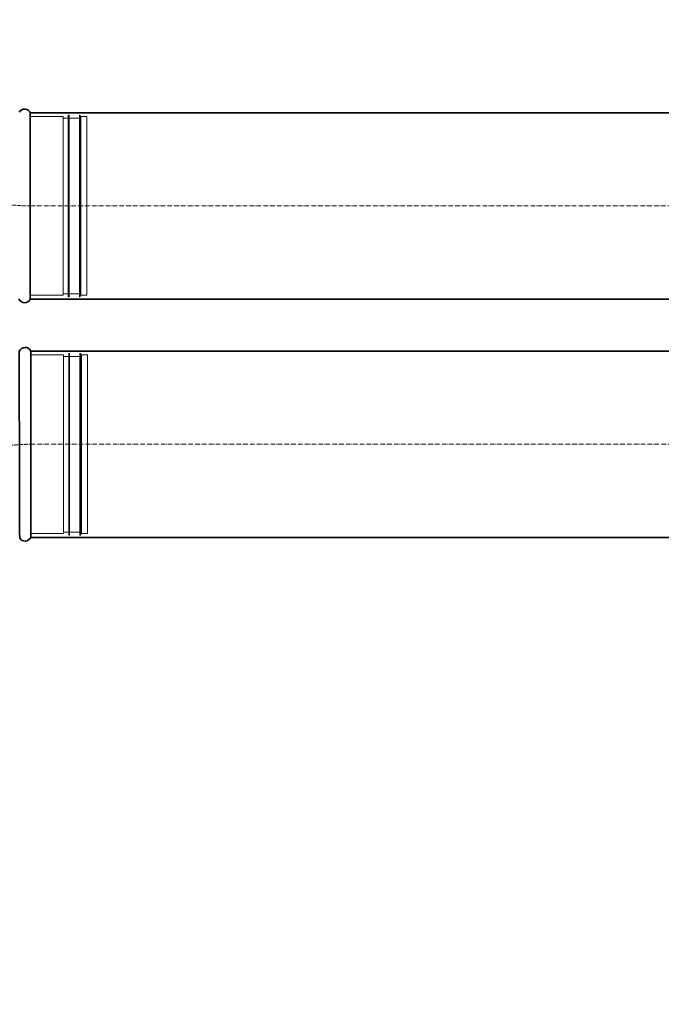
# Model space of a CAD drawing. Header units: millimetres. Extents: x 15940 to 92175, y -24684 to 227664.
# Tile 30 of 132: x 54100 to 54530, y -2277 to -1616. Entities that reach past the tile are written whole.
import ezdxf

# ---------------------------------------------------------------- set-up
doc = ezdxf.new("R2010")
doc.units = ezdxf.units.MM
doc.header["$LTSCALE"] = 0.05
doc.linetypes.add('ACAD_ISO02W100', pattern=[15, 12, -3])
doc.linetypes.add('ACAD_ISO10W100', pattern=[18, 12, -3, 0, -3])
for name, color, linetype, lineweight in [('UT_KOTY - DIMENZE', 7, 'Continuous', 5), ('VZT_05 ETA (ODVOD) - OBRYS', 6, 'Continuous', 35), ('VZT_06 ETA (ODVOD) - OSA', 6, 'ACAD_ISO10W100', 5)]:
    doc.layers.add(name, color=color, linetype=linetype, lineweight=lineweight)
doc.layers.add('VZT_07 ETA (ODVOD) - NETISK', color=8, linetype='ACAD_ISO02W100', lineweight=5, plot=False)
doc.styles.add('ISOCP 2.5', font='isocp.shx', dxfattribs={"width": 0.6, "height": 2.5})

msp = doc.modelspace()

# ---------------------------------------------------------------- linework, layer by layer
at = {"layer": 'VZT_05 ETA (ODVOD) - OBRYS'}
for p, q in [((54106.95, -1678.17), (54106.95, -1803.17)), ((54107.25, -1963.17), (54107.25, -1838.17))]:
    msp.add_line(p, q, dxfattribs=at)
for points in [[(54830.95, -1678.17), (54106.95, -1678.17)], [(54830.95, -1803.17), (54106.95, -1803.17)], [(54830.95, -1838.17), (54107.25, -1838.17)], [(54830.95, -1963.17), (54107.25, -1963.17)]]:
    msp.add_lwpolyline(points, dxfattribs=at)
for centre, start, end in [((54103.12, -1679.83), 23.46783, 149.70192), ((54103.12, -1801.5), 201.10715, 336.53217), ((54103.42, -1839.83), 23.46783, 158.89285), ((54103.42, -1961.5), 210.29808, 336.53217)]:
    msp.add_arc(centre, 4.17, start, end, dxfattribs=at)
msp.add_open_spline([(54099.81, -1963.61), (54099.81, -1963.61), (54099.8, -1962.03), (54099.76, -1955.91), (54099.74, -1951.41), (54099.69, -1940.03), (54099.66, -1933.23), (54099.62, -1918.21), (54099.61, -1910.14), (54099.58, -1893.78), (54099.57, -1885.67), (54099.55, -1870.47), (54099.54, -1863.53), (54099.53, -1851.75), (54099.53, -1847.02), (54099.53, -1840.41), (54099.52, -1838.59), (54099.52, -1838.33), (54099.52, -1838.32), (54099.52, -1838.32)], degree=3, knots=[0, 0, 0, 0, 24.235852, 24.235852, 48.531845, 48.531845, 73.024415, 73.024415, 97.570898, 97.570898, 122.078339, 122.078339, 146.53579, 146.53579, 170.957495, 170.957495, 195.359468, 195.359468, 197.168246, 197.168246, 197.168246, 197.168246], dxfattribs=at)
at = {"layer": 'VZT_06 ETA (ODVOD) - OSA', "ltscale": 0.3}
for points in [[(54106.95, -1740.67), (54106.95, -1740.67, -0.414214), (53981.95, -1615.67), (53981.95, -1615.67)], [(54107.25, -1900.67), (54107.25, -1900.67, 0.414214), (53982.25, -2025.67), (53982.25, -2025.67)]]:
    msp.add_lwpolyline(points, format="xyb", dxfattribs=at)
at = {"layer": 'VZT_06 ETA (ODVOD) - OSA', "ltscale": 5}
for points in [[(54106.95, -1740.67), (54830.95, -1740.67)], [(54107.25, -1900.67), (54830.95, -1900.67)]]:
    msp.add_lwpolyline(points, dxfattribs=at)
at = {"layer": 'VZT_07 ETA (ODVOD) - NETISK', "ltscale": 0.4}
for p, q in [((54106.95, -1680.67), (54128.95, -1680.67)), ((54128.95, -1680.67), (54128.95, -1800.67)), ((54128.95, -1681.67), (54132.45, -1681.67)), ((54132.45, -1679.67), (54132.45, -1801.67)), ((54132.45, -1679.67), (54132.95, -1679.67)), ((54132.95, -1679.67), (54132.95, -1801.67)), ((54132.95, -1681.67), (54139.95, -1681.67)), ((54139.95, -1679.67), (54139.95, -1801.67)), ((54139.95, -1679.67), (54140.45, -1679.67)), ((54140.45, -1679.67), (54140.45, -1801.67)), ((54140.45, -1681.67), (54140.95, -1681.67)), ((54140.95, -1680.67), (54140.95, -1800.67)), ((54140.95, -1680.67), (54144.95, -1680.67)), ((54144.95, -1680.67), (54144.95, -1800.67)), ((54106.95, -1800.67), (54128.95, -1800.67)), ((54128.95, -1799.67), (54132.45, -1799.67)), ((54132.45, -1801.67), (54132.95, -1801.67)), ((54132.95, -1799.67), (54139.95, -1799.67)), ((54139.95, -1801.67), (54140.45, -1801.67)), ((54140.45, -1799.67), (54140.95, -1799.67)), ((54140.95, -1800.67), (54144.95, -1800.67)), ((54107.25, -1840.67), (54129.25, -1840.67)), ((54129.25, -1960.67), (54129.25, -1840.67)), ((54129.25, -1841.67), (54132.75, -1841.67)), ((54132.75, -1961.67), (54132.75, -1839.67)), ((54132.75, -1839.67), (54133.25, -1839.67)), ((54133.25, -1961.67), (54133.25, -1839.67)), ((54133.25, -1841.67), (54140.25, -1841.67)), ((54140.25, -1961.67), (54140.25, -1839.67)), ((54140.25, -1839.67), (54140.75, -1839.67)), ((54140.75, -1961.67), (54140.75, -1839.67)), ((54140.75, -1841.67), (54141.25, -1841.67)), ((54141.25, -1960.67), (54141.25, -1840.67)), ((54141.25, -1840.67), (54145.25, -1840.67)), ((54145.25, -1960.67), (54145.25, -1840.67)), ((54107.25, -1960.67), (54129.25, -1960.67)), ((54129.25, -1959.67), (54132.75, -1959.67)), ((54132.75, -1961.67), (54133.25, -1961.67)), ((54133.25, -1959.67), (54140.25, -1959.67)), ((54140.25, -1961.67), (54140.75, -1961.67)), ((54140.75, -1959.67), (54141.25, -1959.67)), ((54141.25, -1960.67), (54145.25, -1960.67))]:
    msp.add_line(p, q, dxfattribs=at)

# ---------------------------------------------------------------- texts
at = {"layer": 'UT_KOTY - DIMENZE', "insert": (54952.37, -2228.09), "char_height": 125, "attachment_point": 5, "style": 'ISOCP 2.5'}
msp.add_mtext('min 500 mm', dxfattribs=at)

doc.saveas('drawing.dxf')
